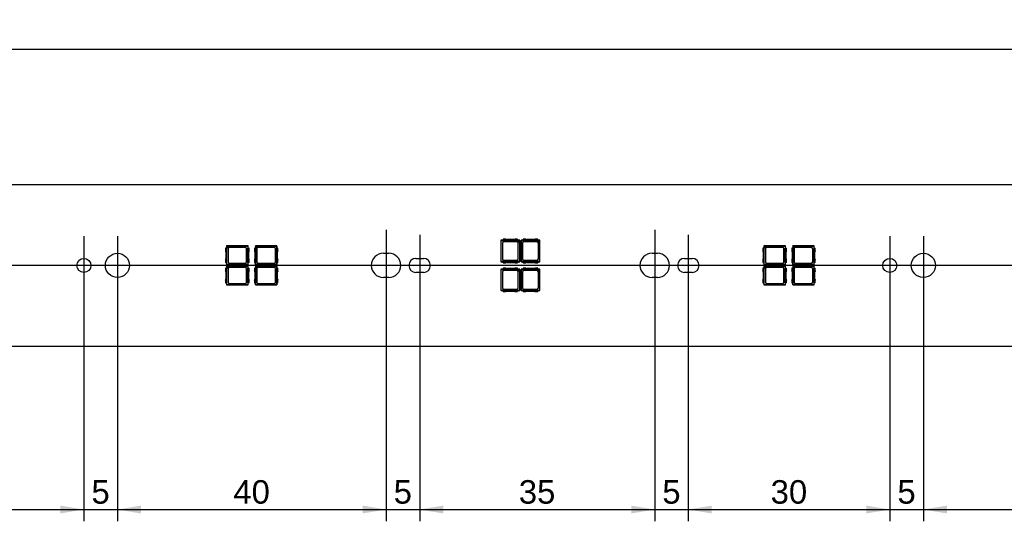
# Model space of a CAD drawing. Header units: millimetres. Extents: x 28 to 1171, y 11 to 403.
# Tile 12 of 19: x 737 to 883, y 184 to 258. Entities that reach past the tile are written whole.
import ezdxf
from ezdxf.enums import TextEntityAlignment as Align
from ezdxf.lldxf.tags import DXFTag

# ---------------------------------------------------------------- set-up
doc = ezdxf.new("R2010")
doc.units = ezdxf.units.MM
doc.layers.add('Default', color=7, linetype='Continuous')
doc.layers.add('LINLED_1120X24MM', color=7, linetype='Continuous')
doc.styles.add('SEACAD_Arial', font='arial.ttf')
tags = doc.linetypes.add('CENTER2', pattern=[28.575, 19.05, -3.175, 3.175, -3.175]).pattern_tags.tags
tags[10:11] = [DXFTag(74, 4), DXFTag(75, 0), DXFTag(340, '0'), DXFTag(46, 0.0), DXFTag(50, 0.0), DXFTag(44, 0.0), DXFTag(45, 0.0)]
tags[8:9] = [DXFTag(74, 4), DXFTag(75, 0), DXFTag(340, '0'), DXFTag(46, 0.0), DXFTag(50, 0.0), DXFTag(44, 0.0), DXFTag(45, 0.0)]
tags[6:7] = [DXFTag(74, 4), DXFTag(75, 0), DXFTag(340, '0'), DXFTag(46, 0.0), DXFTag(50, 0.0), DXFTag(44, 0.0), DXFTag(45, 0.0)]
tags[4:5] = [DXFTag(74, 4), DXFTag(75, 0), DXFTag(340, '0'), DXFTag(46, 0.0), DXFTag(50, 0.0), DXFTag(44, 0.0), DXFTag(45, 0.0)]
doc.dimstyles.new('ISO', dxfattribs={"dimtxt": 3.5, "dimasz": 3.5, "dimexe": 1.75, "dimexo": 0, "dimgap": 0.875, "dimtad": 1, "dimtxsty": 'SEACAD_Arial', "dimblk1": '_SE_FILLED', "dimblk2": '_SE_FILLED', "dimsah": 1, "dimcen": 1.75, "dimadec": 0, "dimazin": 0, "dimtfac": 0.5, "dimtdec": 3, "dimtmove": 0, "dimatfit": 3, "dimfxl": 1, "dimarcsym": 0})

# ---------------------------------------------------------------- blocks, each defined once
blk = doc.blocks.new('SEANNOT_GROUP2')
at = {"layer": 'Default', "color": 7, "linetype": 'CENTER2'}
blk.add_line((1154.08, 221.63), (28.08, 221.63), dxfattribs=at)
blk = doc.blocks.new('SEANNOT_GROUP20')
at = {"layer": 'Default', "color": 7, "linetype": 'CENTER2'}
blk.add_line((791.08, 226.93), (791.08, 216.33), dxfattribs=at)
blk = doc.blocks.new('SEANNOT_GROUP21')
at = {"layer": 'Default', "color": 7, "linetype": 'CENTER2'}
blk.add_line((796.08, 226.18), (796.08, 217.08), dxfattribs=at)
blk = doc.blocks.new('SEANNOT_GROUP22')
at = {"layer": 'Default', "color": 7, "linetype": 'CENTER2'}
blk.add_line((831.08, 226.93), (831.08, 216.33), dxfattribs=at)
blk = doc.blocks.new('SEANNOT_GROUP23')
at = {"layer": 'Default', "color": 7, "linetype": 'CENTER2'}
blk.add_line((836.08, 226.18), (836.08, 217.08), dxfattribs=at)
blk = doc.blocks.new('SEANNOT_GROUP38')
at = {"layer": 'Default', "color": 7, "linetype": 'CENTER2'}
for p, q in [((866.08, 226), (866.08, 217.25)), ((870.45, 221.63), (861.7, 221.63))]:
    blk.add_line(p, q, dxfattribs=at)
blk = doc.blocks.new('SEANNOT_GROUP39')
at = {"layer": 'Default', "color": 7, "linetype": 'CENTER2'}
for p, q in [((871.08, 226), (871.08, 217.25)), ((875.45, 221.63), (866.7, 221.63))]:
    blk.add_line(p, q, dxfattribs=at)
blk = doc.blocks.new('SEANNOT_GROUP40')
at = {"layer": 'Default', "color": 7, "linetype": 'CENTER2'}
for p, q in [((751.08, 226), (751.08, 217.25)), ((755.45, 221.63), (746.7, 221.63))]:
    blk.add_line(p, q, dxfattribs=at)
blk = doc.blocks.new('SEANNOT_GROUP41')
at = {"layer": 'Default', "color": 7, "linetype": 'CENTER2'}
for p, q in [((746.08, 226), (746.08, 217.25)), ((750.45, 221.63), (741.7, 221.63))]:
    blk.add_line(p, q, dxfattribs=at)
blk = doc.blocks.new('SE1')
at = {"layer": 'LINLED_1120X24MM', "color": 7, "linetype": 'Continuous'}
for p, q in [((1144.08, 233.63), (38.08, 233.63)), ((770.53, 224.53), (767.33, 224.53)), ((767.35, 224.5), (767.33, 224.53)), ((767.33, 224.53), (767.33, 224.22)), ((767.63, 224.5), (767.35, 224.5)), ((767.35, 224.5), (767.35, 224.22)), ((767.35, 224.22), (767.63, 224.5)), ((767.36, 224.18), (767.68, 224.49)), ((767.63, 224.5), (767.68, 224.49)), ((767.68, 224.49), (770.49, 224.49)), ((770.1, 224.3), (767.75, 224.3)), ((770.49, 224.49), (770.53, 224.53)), ((770.49, 224.49), (770.49, 221.76)), ((770.53, 224.22), (770.53, 224.53)), ((774.83, 224.53), (771.63, 224.53)), ((771.65, 224.5), (771.63, 224.53)), ((771.63, 224.53), (771.63, 224.22)), ((771.93, 224.5), (771.65, 224.5)), ((771.65, 224.5), (771.65, 224.22)), ((771.65, 224.22), (771.93, 224.5)), ((771.66, 224.18), (771.98, 224.49)), ((771.93, 224.5), (771.98, 224.49)), ((771.98, 224.49), (774.79, 224.49)), ((774.4, 224.3), (772.05, 224.3)), ((774.79, 224.49), (774.83, 224.53)), ((774.79, 224.49), (774.79, 221.76)), ((774.83, 224.22), (774.83, 224.53)), ((808.49, 225.38), (808.18, 225.38)), ((808.18, 225.38), (808.21, 225.34)), ((808.18, 225.38), (808.18, 222.18)), ((808.21, 225.34), (810.63, 225.34)), ((808.21, 222.21), (808.21, 225.34)), ((808.4, 224.95), (808.4, 222.6)), ((808.9, 225.53), (808.49, 225.53)), ((808.49, 225.53), (808.49, 225.36)), ((810.67, 225.36), (808.49, 225.36)), ((810.55, 225.15), (808.6, 225.15)), ((810.12, 225.48), (809.04, 225.48)), ((810.67, 225.53), (810.25, 225.53)), ((810.63, 225.34), (810.67, 225.35)), ((810.63, 225.34), (810.94, 225.03)), ((810.67, 225.36), (810.67, 225.53)), ((810.98, 225.38), (810.67, 225.38)), ((810.95, 225.35), (810.67, 225.35)), ((810.67, 225.35), (810.95, 225.07)), ((810.75, 222.6), (810.75, 224.95)), ((810.95, 225.07), (810.94, 225.03)), ((810.94, 225.03), (810.94, 222.21)), ((810.95, 225.35), (810.98, 225.38)), ((810.95, 225.07), (810.95, 225.35)), ((810.98, 222.18), (810.98, 225.38)), ((811.49, 225.38), (811.18, 225.38)), ((811.18, 225.38), (811.21, 225.34)), ((811.18, 225.38), (811.18, 222.18)), ((811.21, 225.34), (813.63, 225.34)), ((811.21, 222.21), (811.21, 225.34)), ((811.4, 224.95), (811.4, 222.6)), ((811.9, 225.53), (811.49, 225.53)), ((811.49, 225.53), (811.49, 225.36)), ((813.67, 225.36), (811.49, 225.36)), ((813.55, 225.15), (811.6, 225.15)), ((813.12, 225.48), (812.04, 225.48)), ((813.67, 225.53), (813.25, 225.53)), ((813.63, 225.34), (813.67, 225.35)), ((813.63, 225.34), (813.94, 225.03)), ((813.67, 225.36), (813.67, 225.53)), ((813.98, 225.38), (813.67, 225.38)), ((813.95, 225.35), (813.67, 225.35)), ((813.67, 225.35), (813.95, 225.07)), ((813.75, 222.6), (813.75, 224.95)), ((813.95, 225.07), (813.94, 225.03)), ((813.94, 225.03), (813.94, 222.21)), ((813.95, 225.35), (813.98, 225.38)), ((813.95, 225.07), (813.95, 225.35)), ((813.98, 222.18), (813.98, 225.38)), ((850.53, 224.53), (847.33, 224.53)), ((847.35, 224.5), (847.33, 224.53)), ((847.33, 224.53), (847.33, 224.22)), ((847.63, 224.5), (847.35, 224.5)), ((847.35, 224.5), (847.35, 224.22)), ((847.35, 224.22), (847.63, 224.5)), ((847.36, 224.18), (847.68, 224.49)), ((847.63, 224.5), (847.68, 224.49)), ((847.68, 224.49), (850.49, 224.49)), ((850.1, 224.3), (847.75, 224.3)), ((850.49, 224.49), (850.53, 224.53)), ((850.49, 224.49), (850.49, 221.76)), ((850.53, 224.22), (850.53, 224.53)), ((854.83, 224.53), (851.63, 224.53)), ((851.65, 224.5), (851.63, 224.53)), ((851.63, 224.53), (851.63, 224.22)), ((851.93, 224.5), (851.65, 224.5)), ((851.65, 224.5), (851.65, 224.22)), ((851.65, 224.22), (851.93, 224.5)), ((851.66, 224.18), (851.98, 224.49)), ((851.93, 224.5), (851.98, 224.49)), ((851.98, 224.49), (854.79, 224.49)), ((854.4, 224.3), (852.05, 224.3)), ((854.79, 224.49), (854.83, 224.53)), ((854.79, 224.49), (854.79, 221.76)), ((854.83, 224.22), (854.83, 224.53)), ((767.34, 224.22), (767.18, 224.22)), ((767.18, 224.22), (767.18, 223.8)), ((767.23, 223.67), (767.23, 222.59)), ((767.34, 224.22), (767.34, 222.04)), ((767.36, 224.18), (767.35, 224.22)), ((767.36, 221.76), (767.36, 224.18)), ((767.55, 224.1), (767.55, 222.15)), ((770.3, 222.15), (770.3, 224.1)), ((770.51, 224.22), (770.68, 224.22)), ((770.51, 222.04), (770.51, 224.22)), ((770.63, 222.59), (770.63, 223.67)), ((770.68, 223.8), (770.68, 224.22)), ((771.64, 224.22), (771.48, 224.22)), ((771.48, 224.22), (771.48, 223.8)), ((771.53, 223.67), (771.53, 222.59)), ((771.64, 224.22), (771.64, 222.04)), ((771.66, 224.18), (771.65, 224.22)), ((771.66, 221.76), (771.66, 224.18)), ((771.85, 224.1), (771.85, 222.15)), ((774.6, 222.15), (774.6, 224.1)), ((774.81, 224.22), (774.98, 224.22)), ((774.81, 222.04), (774.81, 224.22)), ((774.93, 222.59), (774.93, 223.67)), ((774.98, 223.8), (774.98, 224.22)), ((790.68, 223.43), (791.48, 223.43)), ((830.68, 223.43), (831.48, 223.43)), ((847.34, 224.22), (847.18, 224.22)), ((847.18, 224.22), (847.18, 223.8)), ((847.23, 223.67), (847.23, 222.59)), ((847.34, 224.22), (847.34, 222.04)), ((847.36, 224.18), (847.35, 224.22)), ((847.36, 221.76), (847.36, 224.18)), ((847.55, 224.1), (847.55, 222.15)), ((850.3, 222.15), (850.3, 224.1)), ((850.51, 224.22), (850.68, 224.22)), ((850.51, 222.04), (850.51, 224.22)), ((850.63, 222.59), (850.63, 223.67)), ((850.68, 223.8), (850.68, 224.22)), ((851.64, 224.22), (851.48, 224.22)), ((851.48, 224.22), (851.48, 223.8)), ((851.53, 223.67), (851.53, 222.59)), ((851.64, 224.22), (851.64, 222.04)), ((851.66, 224.18), (851.65, 224.22)), ((851.66, 221.76), (851.66, 224.18)), ((851.85, 224.1), (851.85, 222.15)), ((854.6, 222.15), (854.6, 224.1)), ((854.81, 224.22), (854.98, 224.22)), ((854.81, 222.04), (854.81, 224.22)), ((854.93, 222.59), (854.93, 223.67)), ((854.98, 223.8), (854.98, 224.22)), ((767.18, 222.45), (767.18, 222.04)), ((767.18, 222.04), (767.34, 222.04)), ((767.33, 222.04), (767.33, 221.73)), ((767.33, 221.73), (767.36, 221.76)), ((767.33, 221.73), (770.53, 221.73)), ((770.53, 221.53), (767.33, 221.53)), ((767.35, 221.5), (767.33, 221.53)), ((767.33, 221.53), (767.33, 221.22)), ((767.63, 221.5), (767.35, 221.5)), ((767.35, 221.5), (767.35, 221.22)), ((767.35, 221.22), (767.63, 221.5)), ((770.49, 221.76), (767.36, 221.76)), ((767.36, 221.18), (767.68, 221.49)), ((767.63, 221.5), (767.68, 221.49)), ((767.68, 221.49), (770.49, 221.49)), ((767.75, 221.95), (770.1, 221.95)), ((770.49, 221.76), (770.53, 221.73)), ((770.49, 221.49), (770.53, 221.53)), ((770.49, 221.49), (770.49, 218.76)), ((770.68, 222.04), (770.51, 222.04)), ((770.53, 221.73), (770.53, 222.04)), ((770.53, 221.22), (770.53, 221.53)), ((770.68, 222.04), (770.68, 222.45)), ((771.48, 222.45), (771.48, 222.04)), ((771.48, 222.04), (771.64, 222.04)), ((771.63, 222.04), (771.63, 221.73)), ((771.63, 221.73), (771.66, 221.76)), ((771.63, 221.73), (774.83, 221.73)), ((774.83, 221.53), (771.63, 221.53)), ((771.65, 221.5), (771.63, 221.53)), ((771.63, 221.53), (771.63, 221.22)), ((771.93, 221.5), (771.65, 221.5)), ((771.65, 221.5), (771.65, 221.22)), ((771.65, 221.22), (771.93, 221.5)), ((774.79, 221.76), (771.66, 221.76)), ((771.66, 221.18), (771.98, 221.49)), ((771.93, 221.5), (771.98, 221.49)), ((771.98, 221.49), (774.79, 221.49)), ((772.05, 221.95), (774.4, 221.95)), ((774.79, 221.76), (774.83, 221.73)), ((774.79, 221.49), (774.83, 221.53)), ((774.79, 221.49), (774.79, 218.76)), ((774.98, 222.04), (774.81, 222.04)), ((774.83, 221.73), (774.83, 222.04)), ((774.83, 221.22), (774.83, 221.53)), ((774.98, 222.04), (774.98, 222.45)), ((795.53, 222.68), (796.63, 222.68)), ((808.21, 222.21), (808.18, 222.18)), ((808.18, 222.18), (808.49, 222.18)), ((810.94, 222.21), (808.21, 222.21)), ((808.49, 222.03), (808.49, 222.19)), ((808.49, 222.19), (810.67, 222.19)), ((808.49, 222.03), (808.9, 222.03)), ((808.6, 222.4), (810.55, 222.4)), ((809.04, 222.08), (810.12, 222.08)), ((810.25, 222.03), (810.67, 222.03)), ((810.67, 222.19), (810.67, 222.03)), ((810.67, 222.18), (810.98, 222.18)), ((810.94, 222.21), (810.98, 222.18)), ((811.21, 222.21), (811.18, 222.18)), ((811.18, 222.18), (811.49, 222.18)), ((813.94, 222.21), (811.21, 222.21)), ((811.49, 222.03), (811.49, 222.19)), ((811.49, 222.19), (813.67, 222.19)), ((811.49, 222.03), (811.9, 222.03)), ((811.6, 222.4), (813.55, 222.4)), ((812.04, 222.08), (813.12, 222.08)), ((813.25, 222.03), (813.67, 222.03)), ((813.67, 222.19), (813.67, 222.03)), ((813.67, 222.18), (813.98, 222.18)), ((813.94, 222.21), (813.98, 222.18)), ((835.53, 222.68), (836.63, 222.68)), ((847.18, 222.45), (847.18, 222.04)), ((847.18, 222.04), (847.34, 222.04)), ((847.33, 222.04), (847.33, 221.73)), ((847.33, 221.73), (847.36, 221.76)), ((847.33, 221.73), (850.53, 221.73)), ((850.53, 221.53), (847.33, 221.53)), ((847.35, 221.5), (847.33, 221.53)), ((847.33, 221.53), (847.33, 221.22)), ((847.63, 221.5), (847.35, 221.5)), ((847.35, 221.5), (847.35, 221.22)), ((847.35, 221.22), (847.63, 221.5)), ((850.49, 221.76), (847.36, 221.76)), ((847.36, 221.18), (847.68, 221.49)), ((847.63, 221.5), (847.68, 221.49)), ((847.68, 221.49), (850.49, 221.49)), ((847.75, 221.95), (850.1, 221.95)), ((850.49, 221.76), (850.53, 221.73)), ((850.49, 221.49), (850.53, 221.53)), ((850.49, 221.49), (850.49, 218.76)), ((850.68, 222.04), (850.51, 222.04)), ((850.53, 221.73), (850.53, 222.04)), ((850.53, 221.22), (850.53, 221.53)), ((850.68, 222.04), (850.68, 222.45)), ((851.48, 222.45), (851.48, 222.04)), ((851.48, 222.04), (851.64, 222.04)), ((851.63, 222.04), (851.63, 221.73)), ((851.63, 221.73), (851.66, 221.76)), ((851.63, 221.73), (854.83, 221.73)), ((854.83, 221.53), (851.63, 221.53)), ((851.65, 221.5), (851.63, 221.53)), ((851.63, 221.53), (851.63, 221.22)), ((851.93, 221.5), (851.65, 221.5)), ((851.65, 221.5), (851.65, 221.22)), ((851.65, 221.22), (851.93, 221.5)), ((854.79, 221.76), (851.66, 221.76)), ((851.66, 221.18), (851.98, 221.49)), ((851.93, 221.5), (851.98, 221.49)), ((851.98, 221.49), (854.79, 221.49)), ((852.05, 221.95), (854.4, 221.95)), ((854.79, 221.76), (854.83, 221.73)), ((854.79, 221.49), (854.83, 221.53)), ((854.79, 221.49), (854.79, 218.76)), ((854.98, 222.04), (854.81, 222.04)), ((854.83, 221.73), (854.83, 222.04)), ((854.83, 221.22), (854.83, 221.53)), ((854.98, 222.04), (854.98, 222.45)), ((767.34, 221.22), (767.18, 221.22)), ((767.18, 221.22), (767.18, 220.8)), ((767.23, 220.67), (767.23, 219.59)), ((767.34, 221.22), (767.34, 219.04)), ((767.36, 221.18), (767.35, 221.22)), ((767.36, 218.76), (767.36, 221.18)), ((767.55, 221.1), (767.55, 219.15)), ((770.1, 221.3), (767.75, 221.3)), ((770.3, 219.15), (770.3, 221.1)), ((770.51, 221.22), (770.68, 221.22)), ((770.51, 219.04), (770.51, 221.22)), ((770.63, 219.59), (770.63, 220.67)), ((770.68, 220.8), (770.68, 221.22)), ((771.64, 221.22), (771.48, 221.22)), ((771.48, 221.22), (771.48, 220.8)), ((771.53, 220.67), (771.53, 219.59)), ((771.64, 221.22), (771.64, 219.04)), ((771.66, 221.18), (771.65, 221.22)), ((771.66, 218.76), (771.66, 221.18)), ((771.85, 221.1), (771.85, 219.15)), ((774.4, 221.3), (772.05, 221.3)), ((774.6, 219.15), (774.6, 221.1)), ((774.81, 221.22), (774.98, 221.22)), ((774.81, 219.04), (774.81, 221.22)), ((774.93, 219.59), (774.93, 220.67)), ((774.98, 220.8), (774.98, 221.22)), ((796.63, 220.58), (795.53, 220.58)), ((808.49, 221.08), (808.18, 221.08)), ((808.18, 221.08), (808.21, 221.04)), ((808.18, 221.08), (808.18, 217.88)), ((808.21, 221.04), (810.63, 221.04)), ((808.21, 217.91), (808.21, 221.04)), ((808.4, 220.65), (808.4, 218.3)), ((808.9, 221.23), (808.49, 221.23)), ((808.49, 221.23), (808.49, 221.06)), ((810.67, 221.06), (808.49, 221.06)), ((810.55, 220.85), (808.6, 220.85)), ((810.12, 221.18), (809.04, 221.18)), ((810.67, 221.23), (810.25, 221.23)), ((810.63, 221.04), (810.67, 221.05)), ((810.63, 221.04), (810.94, 220.73)), ((810.67, 221.06), (810.67, 221.23)), ((810.98, 221.08), (810.67, 221.08)), ((810.95, 221.05), (810.67, 221.05)), ((810.67, 221.05), (810.95, 220.77)), ((810.75, 218.3), (810.75, 220.65)), ((810.95, 220.77), (810.94, 220.73)), ((810.94, 220.73), (810.94, 217.91)), ((810.95, 221.05), (810.98, 221.08)), ((810.95, 220.77), (810.95, 221.05)), ((810.98, 217.88), (810.98, 221.08)), ((811.49, 221.08), (811.18, 221.08)), ((811.18, 221.08), (811.21, 221.04)), ((811.18, 221.08), (811.18, 217.88)), ((811.21, 221.04), (813.63, 221.04)), ((811.21, 217.91), (811.21, 221.04)), ((811.4, 220.65), (811.4, 218.3)), ((811.9, 221.23), (811.49, 221.23)), ((811.49, 221.23), (811.49, 221.06)), ((813.67, 221.06), (811.49, 221.06)), ((813.55, 220.85), (811.6, 220.85)), ((813.12, 221.18), (812.04, 221.18)), ((813.67, 221.23), (813.25, 221.23)), ((813.63, 221.04), (813.67, 221.05)), ((813.63, 221.04), (813.94, 220.73)), ((813.67, 221.06), (813.67, 221.23)), ((813.98, 221.08), (813.67, 221.08)), ((813.95, 221.05), (813.67, 221.05)), ((813.67, 221.05), (813.95, 220.77)), ((813.75, 218.3), (813.75, 220.65)), ((813.95, 220.77), (813.94, 220.73)), ((813.94, 220.73), (813.94, 217.91)), ((813.95, 221.05), (813.98, 221.08)), ((813.95, 220.77), (813.95, 221.05)), ((813.98, 217.88), (813.98, 221.08)), ((836.63, 220.58), (835.53, 220.58)), ((847.34, 221.22), (847.18, 221.22)), ((847.18, 221.22), (847.18, 220.8)), ((847.23, 220.67), (847.23, 219.59)), ((847.34, 221.22), (847.34, 219.04)), ((847.36, 221.18), (847.35, 221.22)), ((847.36, 218.76), (847.36, 221.18)), ((847.55, 221.1), (847.55, 219.15)), ((850.1, 221.3), (847.75, 221.3)), ((850.3, 219.15), (850.3, 221.1)), ((850.51, 221.22), (850.68, 221.22)), ((850.51, 219.04), (850.51, 221.22)), ((850.63, 219.59), (850.63, 220.67)), ((850.68, 220.8), (850.68, 221.22)), ((851.64, 221.22), (851.48, 221.22)), ((851.48, 221.22), (851.48, 220.8)), ((851.53, 220.67), (851.53, 219.59)), ((851.64, 221.22), (851.64, 219.04)), ((851.66, 221.18), (851.65, 221.22)), ((851.66, 218.76), (851.66, 221.18)), ((851.85, 221.1), (851.85, 219.15)), ((854.4, 221.3), (852.05, 221.3)), ((854.6, 219.15), (854.6, 221.1)), ((854.81, 221.22), (854.98, 221.22)), ((854.81, 219.04), (854.81, 221.22)), ((854.93, 219.59), (854.93, 220.67)), ((854.98, 220.8), (854.98, 221.22)), ((767.18, 219.45), (767.18, 219.04)), ((767.18, 219.04), (767.34, 219.04)), ((767.33, 219.04), (767.33, 218.73)), ((767.33, 218.73), (767.36, 218.76)), ((767.33, 218.73), (770.53, 218.73)), ((770.49, 218.76), (767.36, 218.76)), ((767.75, 218.95), (770.1, 218.95)), ((770.49, 218.76), (770.53, 218.73)), ((770.68, 219.04), (770.51, 219.04)), ((770.53, 218.73), (770.53, 219.04)), ((770.68, 219.04), (770.68, 219.45)), ((771.48, 219.45), (771.48, 219.04)), ((771.48, 219.04), (771.64, 219.04)), ((771.63, 219.04), (771.63, 218.73)), ((771.63, 218.73), (771.66, 218.76)), ((771.63, 218.73), (774.83, 218.73)), ((774.79, 218.76), (771.66, 218.76)), ((772.05, 218.95), (774.4, 218.95)), ((774.79, 218.76), (774.83, 218.73)), ((774.98, 219.04), (774.81, 219.04)), ((774.83, 218.73), (774.83, 219.04)), ((774.98, 219.04), (774.98, 219.45)), ((791.48, 219.83), (790.68, 219.83)), ((831.48, 219.83), (830.68, 219.83)), ((847.18, 219.45), (847.18, 219.04)), ((847.18, 219.04), (847.34, 219.04)), ((847.33, 219.04), (847.33, 218.73)), ((847.33, 218.73), (847.36, 218.76)), ((847.33, 218.73), (850.53, 218.73)), ((850.49, 218.76), (847.36, 218.76)), ((847.75, 218.95), (850.1, 218.95)), ((850.49, 218.76), (850.53, 218.73)), ((850.68, 219.04), (850.51, 219.04)), ((850.53, 218.73), (850.53, 219.04)), ((850.68, 219.04), (850.68, 219.45)), ((851.48, 219.45), (851.48, 219.04)), ((851.48, 219.04), (851.64, 219.04)), ((851.63, 219.04), (851.63, 218.73)), ((851.63, 218.73), (851.66, 218.76)), ((851.63, 218.73), (854.83, 218.73)), ((854.79, 218.76), (851.66, 218.76)), ((852.05, 218.95), (854.4, 218.95)), ((854.79, 218.76), (854.83, 218.73)), ((854.98, 219.04), (854.81, 219.04)), ((854.83, 218.73), (854.83, 219.04)), ((854.98, 219.04), (854.98, 219.45)), ((808.21, 217.91), (808.18, 217.88)), ((808.18, 217.88), (808.49, 217.88)), ((810.94, 217.91), (808.21, 217.91)), ((808.49, 217.73), (808.49, 217.89)), ((808.49, 217.89), (810.67, 217.89)), ((808.49, 217.73), (808.9, 217.73)), ((808.6, 218.1), (810.55, 218.1)), ((809.04, 217.78), (810.12, 217.78)), ((810.25, 217.73), (810.67, 217.73)), ((810.67, 217.89), (810.67, 217.73)), ((810.67, 217.88), (810.98, 217.88)), ((810.94, 217.91), (810.98, 217.88)), ((811.21, 217.91), (811.18, 217.88)), ((811.18, 217.88), (811.49, 217.88)), ((813.94, 217.91), (811.21, 217.91)), ((811.49, 217.73), (811.49, 217.89)), ((811.49, 217.89), (813.67, 217.89)), ((811.49, 217.73), (811.9, 217.73)), ((811.6, 218.1), (813.55, 218.1)), ((812.04, 217.78), (813.12, 217.78)), ((813.25, 217.73), (813.67, 217.73)), ((813.67, 217.89), (813.67, 217.73)), ((813.67, 217.88), (813.98, 217.88)), ((813.94, 217.91), (813.98, 217.88)), ((38.08, 209.63), (1144.08, 209.63))]:
    blk.add_line(p, q, dxfattribs=at)
for centre, radius in [((751.08, 221.63), 1.8), ((871.08, 221.63), 1.8), ((746.08, 221.63), 1.05), ((866.08, 221.63), 1.05)]:
    blk.add_circle(centre, radius, dxfattribs=at)
for centre, radius, start, end in [((767.75, 224.1), 0.2, 90, 180), ((770.1, 224.1), 0.2, 0, 90), ((772.05, 224.1), 0.2, 90, 180), ((774.4, 224.1), 0.2, 0, 90), ((808.6, 224.95), 0.2, 90, 180), ((809.04, 225.68), 0.2, 228.5904, 270), ((810.12, 225.68), 0.2, 270, 311.4096), ((810.55, 224.95), 0.2, 0, 90), ((811.6, 224.95), 0.2, 90, 180), ((812.04, 225.68), 0.2, 228.5904, 270), ((813.12, 225.68), 0.2, 270, 311.4096), ((813.55, 224.95), 0.2, 0, 90), ((847.75, 224.1), 0.2, 90, 180), ((850.1, 224.1), 0.2, 0, 90), ((852.05, 224.1), 0.2, 90, 180), ((854.4, 224.1), 0.2, 0, 90), ((767.03, 223.67), 0.2, 0, 41.4096), ((770.83, 223.67), 0.2, 138.5904, 180), ((771.33, 223.67), 0.2, 0, 41.4096), ((775.13, 223.67), 0.2, 138.5904, 180), ((790.68, 221.63), 1.8, 90, 270), ((791.48, 221.63), 1.8, 270, 90), ((830.68, 221.63), 1.8, 90, 270), ((831.48, 221.63), 1.8, 270, 90), ((847.03, 223.67), 0.2, 0, 41.4096), ((850.83, 223.67), 0.2, 138.5904, 180), ((851.33, 223.67), 0.2, 0, 41.4096), ((855.13, 223.67), 0.2, 138.5904, 180), ((767.03, 222.59), 0.2, 318.5904, 0), ((767.75, 222.15), 0.2, 180, 270), ((770.1, 222.15), 0.2, 270, 0), ((770.83, 222.59), 0.2, 180, 221.4096), ((771.33, 222.59), 0.2, 318.5904, 0), ((772.05, 222.15), 0.2, 180, 270), ((774.4, 222.15), 0.2, 270, 0), ((775.13, 222.59), 0.2, 180, 221.4096), ((795.53, 221.63), 1.05, 90, 270), ((796.63, 221.63), 1.05, 270, 90), ((808.6, 222.6), 0.2, 180, 270), ((809.04, 221.88), 0.2, 90, 131.4096), ((810.12, 221.88), 0.2, 48.5904, 90), ((810.55, 222.6), 0.2, 270, 0), ((811.6, 222.6), 0.2, 180, 270), ((812.04, 221.88), 0.2, 90, 131.4096), ((813.12, 221.88), 0.2, 48.5904, 90), ((813.55, 222.6), 0.2, 270, 0), ((835.53, 221.63), 1.05, 90, 270), ((836.63, 221.63), 1.05, 270, 90), ((847.03, 222.59), 0.2, 318.5904, 0), ((847.75, 222.15), 0.2, 180, 270), ((850.1, 222.15), 0.2, 270, 0), ((850.83, 222.59), 0.2, 180, 221.4096), ((851.33, 222.59), 0.2, 318.5904, 0), ((852.05, 222.15), 0.2, 180, 270), ((854.4, 222.15), 0.2, 270, 0), ((855.13, 222.59), 0.2, 180, 221.4096), ((767.03, 220.67), 0.2, 0, 41.4096), ((767.75, 221.1), 0.2, 90, 180), ((770.1, 221.1), 0.2, 0, 90), ((770.83, 220.67), 0.2, 138.5904, 180), ((771.33, 220.67), 0.2, 0, 41.4096), ((772.05, 221.1), 0.2, 90, 180), ((774.4, 221.1), 0.2, 0, 90), ((775.13, 220.67), 0.2, 138.5904, 180), ((808.6, 220.65), 0.2, 90, 180), ((809.04, 221.38), 0.2, 228.5904, 270), ((810.12, 221.38), 0.2, 270, 311.4096), ((810.55, 220.65), 0.2, 0, 90), ((811.6, 220.65), 0.2, 90, 180), ((812.04, 221.38), 0.2, 228.5904, 270), ((813.12, 221.38), 0.2, 270, 311.4096), ((813.55, 220.65), 0.2, 0, 90), ((847.03, 220.67), 0.2, 0, 41.4096), ((847.75, 221.1), 0.2, 90, 180), ((850.1, 221.1), 0.2, 0, 90), ((850.83, 220.67), 0.2, 138.5904, 180), ((851.33, 220.67), 0.2, 0, 41.4096), ((852.05, 221.1), 0.2, 90, 180), ((854.4, 221.1), 0.2, 0, 90), ((855.13, 220.67), 0.2, 138.5904, 180), ((767.03, 219.59), 0.2, 318.5904, 0), ((767.75, 219.15), 0.2, 180, 270), ((770.1, 219.15), 0.2, 270, 0), ((770.83, 219.59), 0.2, 180, 221.4096), ((771.33, 219.59), 0.2, 318.5904, 0), ((772.05, 219.15), 0.2, 180, 270), ((774.4, 219.15), 0.2, 270, 0), ((775.13, 219.59), 0.2, 180, 221.4096), ((847.03, 219.59), 0.2, 318.5904, 0), ((847.75, 219.15), 0.2, 180, 270), ((850.1, 219.15), 0.2, 270, 0), ((850.83, 219.59), 0.2, 180, 221.4096), ((851.33, 219.59), 0.2, 318.5904, 0), ((852.05, 219.15), 0.2, 180, 270), ((854.4, 219.15), 0.2, 270, 0), ((855.13, 219.59), 0.2, 180, 221.4096), ((808.6, 218.3), 0.2, 180, 270), ((809.04, 217.58), 0.2, 90, 131.4096), ((810.12, 217.58), 0.2, 48.5904, 90), ((810.55, 218.3), 0.2, 270, 0), ((811.6, 218.3), 0.2, 180, 270), ((812.04, 217.58), 0.2, 90, 131.4096), ((813.12, 217.58), 0.2, 48.5904, 90), ((813.55, 218.3), 0.2, 270, 0)]:
    blk.add_arc(centre, radius, start, end, dxfattribs=at)
blk = doc.blocks.new('DMBLK351')
at = {"layer": 'Default', "linetype": 'Continuous'}
for points in [[(719.58, 184.71), (719.58, 185.88), (716.08, 185.3)], [(742.58, 184.71), (746.08, 185.3), (742.58, 185.88)]]:
    blk.add_hatch(color=7, dxfattribs=at).paths.add_polyline_path(points)
at = {"layer": 'Default', "color": 7, "linetype": 'Continuous'}
for p, q in [((716.08, 217.25), (716.08, 183.55)), ((746.08, 217.25), (746.08, 183.55)), ((716.08, 185.3), (746.08, 185.3))]:
    blk.add_line(p, q, dxfattribs=at)
at = {"layer": 'Default', "color": 7, "linetype": 'Continuous', "style": 'SEACAD_Arial'}
blk.add_text('30', height=3.5, dxfattribs=at).set_placement((728.34, 189.67), align=Align.TOP_LEFT)
blk = doc.blocks.new('_SE_FILLED')
at = {"color": 0}
blk.add_line((0, 0), (-1, 0), dxfattribs=at)
blk.add_solid([(0, 0), (-1, -0.1665), (-1, 0.1665), (0, 0)], dxfattribs=at)
blk = doc.blocks.new('DMBLK352')
at = {"layer": 'Default', "linetype": 'Continuous'}
for points in [[(742.58, 184.71), (746.08, 185.3), (742.58, 185.88)], [(754.58, 184.71), (754.58, 185.88), (751.08, 185.3)]]:
    blk.add_hatch(color=7, dxfattribs=at).paths.add_polyline_path(points)
at = {"layer": 'Default', "color": 7, "linetype": 'Continuous'}
for p, q in [((746.08, 217.25), (746.08, 183.55)), ((751.08, 217.25), (751.08, 183.55)), ((739.08, 185.3), (758.08, 185.3))]:
    blk.add_line(p, q, dxfattribs=at)
at = {"layer": 'Default', "color": 7, "linetype": 'Continuous', "style": 'SEACAD_Arial'}
blk.add_text('5', height=3.5, dxfattribs=at).set_placement((747.21, 189.67), align=Align.TOP_LEFT)
blk = doc.blocks.new('DMBLK353')
at = {"layer": 'Default', "linetype": 'Continuous'}
for points in [[(754.58, 184.71), (754.58, 185.88), (751.08, 185.3)], [(787.58, 184.71), (791.08, 185.3), (787.58, 185.88)]]:
    blk.add_hatch(color=7, dxfattribs=at).paths.add_polyline_path(points)
at = {"layer": 'Default', "color": 7, "linetype": 'Continuous'}
for p, q in [((751.08, 217.25), (751.08, 183.55)), ((791.08, 216.33), (791.08, 183.55)), ((751.08, 185.3), (791.08, 185.3))]:
    blk.add_line(p, q, dxfattribs=at)
at = {"layer": 'Default', "color": 7, "linetype": 'Continuous', "style": 'SEACAD_Arial'}
blk.add_text('40', height=3.5, dxfattribs=at).set_placement((768.34, 189.67), align=Align.TOP_LEFT)
blk = doc.blocks.new('DMBLK354')
at = {"layer": 'Default', "linetype": 'Continuous'}
for points in [[(787.58, 184.71), (791.08, 185.3), (787.58, 185.88)], [(799.58, 184.71), (799.58, 185.88), (796.08, 185.3)]]:
    blk.add_hatch(color=7, dxfattribs=at).paths.add_polyline_path(points)
at = {"layer": 'Default', "color": 7, "linetype": 'Continuous'}
for p, q in [((796.08, 217.08), (796.08, 183.55)), ((791.08, 216.33), (791.08, 183.55)), ((784.08, 185.3), (803.08, 185.3))]:
    blk.add_line(p, q, dxfattribs=at)
at = {"layer": 'Default', "color": 7, "linetype": 'Continuous', "style": 'SEACAD_Arial'}
blk.add_text('5', height=3.5, dxfattribs=at).set_placement((792.21, 189.67), align=Align.TOP_LEFT)
blk = doc.blocks.new('DMBLK355')
at = {"layer": 'Default', "linetype": 'Continuous'}
for points in [[(799.58, 184.71), (799.58, 185.88), (796.08, 185.3)], [(827.58, 184.71), (831.08, 185.3), (827.58, 185.88)]]:
    blk.add_hatch(color=7, dxfattribs=at).paths.add_polyline_path(points)
at = {"layer": 'Default', "color": 7, "linetype": 'Continuous'}
for p, q in [((796.08, 217.08), (796.08, 183.55)), ((831.08, 216.33), (831.08, 183.55)), ((796.08, 185.3), (831.08, 185.3))]:
    blk.add_line(p, q, dxfattribs=at)
at = {"layer": 'Default', "color": 7, "linetype": 'Continuous', "style": 'SEACAD_Arial'}
blk.add_text('35', height=3.5, dxfattribs=at).set_placement((810.84, 189.67), align=Align.TOP_LEFT)
blk = doc.blocks.new('DMBLK356')
at = {"layer": 'Default', "linetype": 'Continuous'}
for points in [[(827.58, 184.71), (831.08, 185.3), (827.58, 185.88)], [(839.58, 184.71), (839.58, 185.88), (836.08, 185.3)]]:
    blk.add_hatch(color=7, dxfattribs=at).paths.add_polyline_path(points)
at = {"layer": 'Default', "color": 7, "linetype": 'Continuous'}
for p, q in [((836.08, 217.08), (836.08, 183.55)), ((831.08, 216.33), (831.08, 183.55)), ((824.08, 185.3), (843.08, 185.3))]:
    blk.add_line(p, q, dxfattribs=at)
at = {"layer": 'Default', "color": 7, "linetype": 'Continuous', "style": 'SEACAD_Arial'}
blk.add_text('5', height=3.5, dxfattribs=at).set_placement((832.21, 189.67), align=Align.TOP_LEFT)
blk = doc.blocks.new('DMBLK357')
at = {"layer": 'Default', "linetype": 'Continuous'}
for points in [[(839.58, 184.71), (839.58, 185.88), (836.08, 185.3)], [(862.58, 184.71), (866.08, 185.3), (862.58, 185.88)]]:
    blk.add_hatch(color=7, dxfattribs=at).paths.add_polyline_path(points)
at = {"layer": 'Default', "color": 7, "linetype": 'Continuous'}
for p, q in [((836.08, 217.08), (836.08, 183.55)), ((866.08, 217.25), (866.08, 183.55)), ((836.08, 185.3), (866.08, 185.3))]:
    blk.add_line(p, q, dxfattribs=at)
at = {"layer": 'Default', "color": 7, "linetype": 'Continuous', "style": 'SEACAD_Arial'}
blk.add_text('30', height=3.5, dxfattribs=at).set_placement((848.34, 189.67), align=Align.TOP_LEFT)
blk = doc.blocks.new('DMBLK358')
at = {"layer": 'Default', "linetype": 'Continuous'}
for points in [[(862.58, 184.71), (866.08, 185.3), (862.58, 185.88)], [(874.58, 184.71), (874.58, 185.88), (871.08, 185.3)]]:
    blk.add_hatch(color=7, dxfattribs=at).paths.add_polyline_path(points)
at = {"layer": 'Default', "color": 7, "linetype": 'Continuous'}
for p, q in [((866.08, 217.25), (866.08, 183.55)), ((871.08, 217.25), (871.08, 183.55)), ((859.08, 185.3), (878.08, 185.3))]:
    blk.add_line(p, q, dxfattribs=at)
at = {"layer": 'Default', "color": 7, "linetype": 'Continuous', "style": 'SEACAD_Arial'}
blk.add_text('5', height=3.5, dxfattribs=at).set_placement((867.21, 189.67), align=Align.TOP_LEFT)
blk = doc.blocks.new('DMBLK359')
at = {"layer": 'Default', "linetype": 'Continuous'}
for points in [[(874.58, 184.71), (874.58, 185.88), (871.08, 185.3)], [(902.58, 184.71), (906.08, 185.3), (902.58, 185.88)]]:
    blk.add_hatch(color=7, dxfattribs=at).paths.add_polyline_path(points)
at = {"layer": 'Default', "color": 7, "linetype": 'Continuous'}
for p, q in [((871.08, 217.25), (871.08, 183.55)), ((906.08, 217.08), (906.08, 183.55)), ((871.08, 185.3), (906.08, 185.3))]:
    blk.add_line(p, q, dxfattribs=at)
at = {"layer": 'Default', "color": 7, "linetype": 'Continuous', "style": 'SEACAD_Arial'}
blk.add_text('35', height=3.5, dxfattribs=at).set_placement((885.84, 189.67), align=Align.TOP_LEFT)
blk = doc.blocks.new('DMBLK370')
at = {"layer": 'Default', "linetype": 'Continuous'}
for points in [[(35.08, 254.35), (31.58, 253.76), (35.08, 253.18)], [(1147.08, 254.35), (1147.08, 253.18), (1150.58, 253.76)]]:
    blk.add_hatch(color=7, dxfattribs=at).paths.add_polyline_path(points)
at = {"layer": 'Default', "color": 7, "linetype": 'Continuous'}
for p, q in [((31.58, 227.13), (31.58, 255.51)), ((1150.58, 227.13), (1150.58, 255.51)), ((1150.58, 253.76), (31.58, 253.76))]:
    blk.add_line(p, q, dxfattribs=at)
at = {"layer": 'Default', "color": 7, "linetype": 'Continuous', "style": 'SEACAD_Arial'}
blk.add_text('1119', height=3.5, dxfattribs=at).set_placement((585.6, 258.14), align=Align.TOP_LEFT)

msp = doc.modelspace()

# ---------------------------------------------------------------- block references
at = {"layer": 'Default'}
for name in ['SE1', 'SEANNOT_GROUP41', 'SEANNOT_GROUP40', 'SEANNOT_GROUP20', 'SEANNOT_GROUP21', 'SEANNOT_GROUP22', 'SEANNOT_GROUP23', 'SEANNOT_GROUP38', 'SEANNOT_GROUP39', 'SEANNOT_GROUP2']:
    msp.add_blockref(name, (0, 0), dxfattribs=at)

# ---------------------------------------------------------------- dimensions: what is measured, and where the dimension line sits
at = {"layer": 'Default', "color": 7, "linetype": 'Continuous'}
for base, p1, p2, picture, middle in [((31.577, 253.764), (1150.577, 216.127), (31.577, 227.126), 'DMBLK370', (591.077, 253.764)), ((791.077, 185.296), (751.077, 221.626), (791.077, 216.326), 'DMBLK353', (771.077, 185.296)), ((866.077, 185.296), (836.077, 217.076), (866.077, 221.626), 'DMBLK357', (851.077, 185.296)), ((906.077, 185.296), (871.077, 221.626), (906.077, 217.076), 'DMBLK359', (888.577, 185.296)), ((796.077, 185.296), (791.077, 216.326), (796.077, 217.076), 'DMBLK354', (793.577, 185.296)), ((831.077, 185.296), (796.077, 217.076), (831.077, 216.326), 'DMBLK355', (813.577, 185.296)), ((836.077, 185.296), (831.077, 216.326), (836.077, 217.076), 'DMBLK356', (833.577, 185.296))]:
    dim = msp.add_linear_dim(base=base, p1=p1, p2=p2, text='\\A1;<>', dimstyle='ISO', dxfattribs=at)
    dim.commit()
    dim.dimension.update_dxf_attribs({"geometry": picture, "text_midpoint": middle, "dimtype": 160})
for base, p1, p2, picture, middle in [((716.077, 185.296), (716.077, 221.626), (746.077, 221.626), 'DMBLK351', (731.077, 185.296)), ((746.077, 185.296), (746.077, 221.626), (751.077, 221.626), 'DMBLK352', (748.577, 185.296)), ((866.077, 185.296), (866.077, 221.626), (871.077, 221.626), 'DMBLK358', (868.577, 185.296))]:
    dim = msp.add_linear_dim(base=base, p1=p1, p2=p2, angle=0, text='\\A1;<>', dimstyle='ISO', dxfattribs=at)
    dim.commit()
    dim.dimension.update_dxf_attribs({"geometry": picture, "text_midpoint": middle, "dimtype": 161})

doc.saveas('drawing.dxf')
